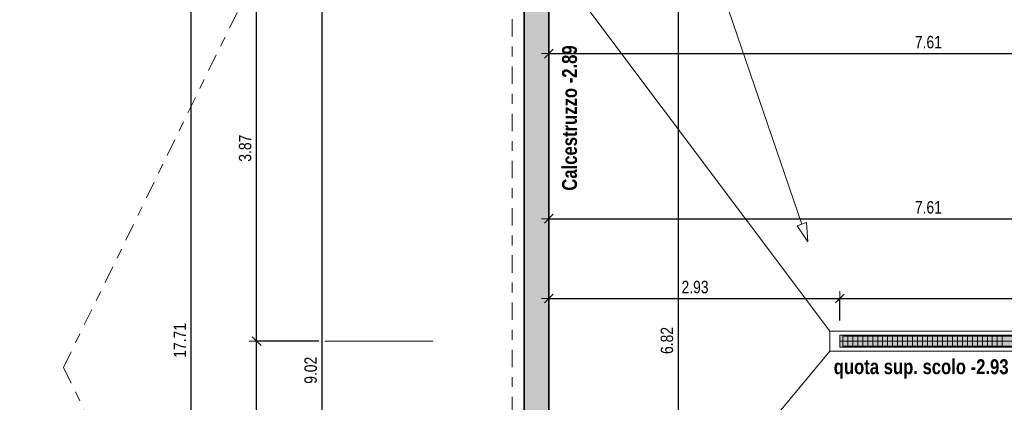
# Model space of a CAD drawing. Header units: metres. Extents: x -75 to 65, y -68 to 92.
# Tile 6 of 34: x -3.09 to 6.83, y 1.59 to 5.44. Entities that reach past the tile are written whole.
import ezdxf

# ---------------------------------------------------------------- set-up
doc = ezdxf.new("R2010")
doc.units = ezdxf.units.M
doc.header["$PDMODE"] = 65
doc.linetypes.add('AUSGEZOGEN', pattern=[0])
doc.linetypes.add('STRICHLINIE_S4', pattern=[0.275, 0.175, -0.05, 0, -0.05])
for name, color, linetype in [('XR$1$010 Aussenwände Bauteilschraffuren', 7, 'AUSGEZOGEN'), ('XR$1$015 Innenwände', 7, 'AUSGEZOGEN'), ('XR$1$060 Möbel Einbau', 7, 'AUSGEZOGEN'), ('XR$1$255 Plangrafiken', 7, 'AUSGEZOGEN'), ('XR$1$Betonwände 1_50', 7, 'AUSGEZOGEN')]:
    doc.layers.add(name, color=color, linetype=linetype)
doc.layers.add('XR$1$STANDARD_1', color=7, linetype='AUSGEZOGEN', lineweight=25)
doc.layers.add('XR$2$STANDARD_1', color=7, linetype='AUSGEZOGEN', lineweight=25)
doc.styles.add('ARIAL', font='arial.ttf')
doc.dimstyles.new('DIMSTYLE_3', dxfattribs={"dimtxt": 0.125, "dimasz": 0.15, "dimexe": 0, "dimexo": 0, "dimgap": 0.0625, "dimtad": 2, "dimrnd": 0.005, "dimzin": 4, "dimdsep": 46, "dimtxsty": 'ARIAL', "dimblk1": 'ALL_ML_STRICH', "dimblk2": 'ALL_ML_STRICH', "dimsah": 1, "dimcen": 0, "dimclrd": 7, "dimclre": 7, "dimclrt": 7, "dimadec": 0, "dimazin": 0, "dimtfac": 1, "dimtdec": 0, "dimtix": 1, "dimtmove": 2, "dimatfit": 3, "dimfxl": 0, "dimtzin": 0, "dimlwd": 0, "dimlwe": 18, "dimarcsym": 0})

# ---------------------------------------------------------------- blocks, each defined once
blk = doc.blocks.new('ALL_ML_STRICH')
at = {"color": 0, "linetype": 'ByBlock', "lineweight": -2}
for p, q in [((-1, 0), (0.5, 0)), ((-0.3, -0.3), (0.3, 0.3)), ((0, -0.5), (0, 0.5))]:
    blk.add_line(p, q, dxfattribs=at)
blk = doc.blocks.new('*D68')
at = {"layer": 'DEFPOINTS', "color": 7, "linetype": 'AUSGEZOGEN', "lineweight": 18, "transparency": 16777216}
for p in [(3.5459, 5.6135), (3.5109, -1.2065), (3.5459, -1.2065)]:
    blk.add_point(p, dxfattribs=at)
at = {"layer": 'XR$2$STANDARD_1', "color": 7, "linetype": 'AUSGEZOGEN', "lineweight": -2, "transparency": 16777216}
for p, q in [((3.5459, 5.6135), (3.5459, 5.6135)), ((3.5459, -1.2065), (3.5459, 5.6135)), ((3.0159, -1.2065), (3.5459, -1.2065))]:
    blk.add_line(p, q, dxfattribs=at)
at = {"layer": 'XR$2$STANDARD_1', "color": 7, "linetype": 'AUSGEZOGEN', "lineweight": 18, "transparency": 16777216, "xscale": 0.15, "yscale": 0.15, "zscale": 0.15}
for p, rotation in [((3.5459, 5.6135), 90), ((3.5459, -1.2065), 270)]:
    blk.add_blockref('ALL_ML_STRICH', p, dxfattribs=dict(at, rotation=rotation))
at = {"layer": 'XR$2$STANDARD_1', "color": 7, "linetype": 'AUSGEZOGEN', "lineweight": 18, "transparency": 16777216, "insert": (3.4313, 2.2112), "char_height": 0.125, "width": 0.4, "attachment_point": 5, "rotation": 90, "style": 'ARIAL'}
blk.add_mtext('\\W0.80;\\A1;{\\A1;{6.82\\H0.082500;\\S^ ;}}', dxfattribs=at)
blk = doc.blocks.new('*D117')
at = {"layer": 'DEFPOINTS', "color": 7, "linetype": 'AUSGEZOGEN', "lineweight": 18, "transparency": 16777216}
for p in [(9.8518, 4.0962), (2.2418, 3.4356), (2.2418, 3.4356)]:
    blk.add_point(p, dxfattribs=at)
at = {"layer": 'XR$2$STANDARD_1', "color": 7, "linetype": 'AUSGEZOGEN', "lineweight": -2, "transparency": 16777216}
for p, q in [((9.8518, 5.2735), (9.8518, 3.4356)), ((2.2418, 3.4356), (2.2418, 3.4356)), ((2.2418, 3.4356), (9.8518, 3.4356))]:
    blk.add_line(p, q, dxfattribs=at)
at = {"layer": 'XR$2$STANDARD_1', "color": 7, "linetype": 'AUSGEZOGEN', "lineweight": 18, "transparency": 16777216, "xscale": 0.15, "yscale": 0.15, "zscale": 0.15, "rotation": 180}
blk.add_blockref('ALL_ML_STRICH', (2.2418, 3.4356), dxfattribs=at)
at = {"layer": 'XR$2$STANDARD_1', "color": 7, "linetype": 'AUSGEZOGEN', "lineweight": 18, "transparency": 16777216, "xscale": 0.15, "yscale": 0.15, "zscale": 0.15}
blk.add_blockref('ALL_ML_STRICH', (9.8518, 3.4356), dxfattribs=at)
at = {"layer": 'XR$2$STANDARD_1', "color": 7, "linetype": 'AUSGEZOGEN', "lineweight": 18, "transparency": 16777216, "insert": (6.0636, 3.5502), "char_height": 0.125, "width": 0.4, "attachment_point": 5, "style": 'ARIAL'}
blk.add_mtext('\\W0.80;\\A1;{\\A1;{7.61\\H0.082500;\\S^ ;}}', dxfattribs=at)
blk = doc.blocks.new('*D122')
at = {"layer": 'DEFPOINTS', "color": 7, "linetype": 'AUSGEZOGEN', "lineweight": 18, "transparency": 16777216}
for p in [(5.1718, 2.8488), (2.2418, 2.7159), (2.2418, 2.6334)]:
    blk.add_point(p, dxfattribs=at)
at = {"layer": 'XR$2$STANDARD_1', "color": 7, "linetype": 'AUSGEZOGEN', "lineweight": -2, "transparency": 16777216}
for p, q in [((2.2418, 2.6334), (2.2418, 2.6334)), ((2.2418, 2.6334), (5.1718, 2.6334)), ((5.1718, 2.4134), (5.1718, 2.6334))]:
    blk.add_line(p, q, dxfattribs=at)
at = {"layer": 'XR$2$STANDARD_1', "color": 7, "linetype": 'AUSGEZOGEN', "lineweight": 18, "transparency": 16777216, "xscale": 0.15, "yscale": 0.15, "zscale": 0.15, "rotation": 180}
blk.add_blockref('ALL_ML_STRICH', (2.2418, 2.6334), dxfattribs=at)
at = {"layer": 'XR$2$STANDARD_1', "color": 7, "linetype": 'AUSGEZOGEN', "lineweight": 18, "transparency": 16777216, "xscale": 0.15, "yscale": 0.15, "zscale": 0.15}
blk.add_blockref('ALL_ML_STRICH', (5.1718, 2.6334), dxfattribs=at)
at = {"layer": 'XR$2$STANDARD_1', "color": 7, "linetype": 'AUSGEZOGEN', "lineweight": 18, "transparency": 16777216, "insert": (3.714, 2.7481), "char_height": 0.125, "width": 0.4, "attachment_point": 5, "style": 'ARIAL'}
blk.add_mtext('\\W0.80;\\A1;{\\A1;{2.93\\H0.082500;\\S^ ;}}', dxfattribs=at)
blk = doc.blocks.new('*D123')
at = {"layer": 'DEFPOINTS', "color": 7, "linetype": 'AUSGEZOGEN', "lineweight": 18, "transparency": 16777216}
for p in [(5.1718, 2.8488), (15.1718, 2.8488), (5.1718, 2.6334)]:
    blk.add_point(p, dxfattribs=at)
at = {"layer": 'XR$2$STANDARD_1', "color": 7, "linetype": 'AUSGEZOGEN', "lineweight": -2, "transparency": 16777216}
for p, q in [((5.1718, 2.4134), (5.1718, 2.6334)), ((5.1718, 2.6334), (15.1718, 2.6334)), ((15.1718, 2.4134), (15.1718, 2.6334))]:
    blk.add_line(p, q, dxfattribs=at)
at = {"layer": 'XR$2$STANDARD_1', "color": 7, "linetype": 'AUSGEZOGEN', "lineweight": 18, "transparency": 16777216, "xscale": 0.15, "yscale": 0.15, "zscale": 0.15, "rotation": 180}
blk.add_blockref('ALL_ML_STRICH', (5.1718, 2.6334), dxfattribs=at)
at = {"layer": 'XR$2$STANDARD_1', "color": 7, "linetype": 'AUSGEZOGEN', "lineweight": 18, "transparency": 16777216, "xscale": 0.15, "yscale": 0.15, "zscale": 0.15}
blk.add_blockref('ALL_ML_STRICH', (15.1718, 2.6334), dxfattribs=at)
at = {"layer": 'XR$2$STANDARD_1', "color": 7, "linetype": 'AUSGEZOGEN', "lineweight": 18, "transparency": 16777216, "insert": (10.1753, 2.748), "char_height": 0.125, "width": 0.5, "attachment_point": 5, "style": 'ARIAL'}
blk.add_mtext('\\W0.80;\\A1;{\\A1;{10.00\\H0.082500;\\S^ ;}}', dxfattribs=at)
blk = doc.blocks.new('*D132')
at = {"layer": 'DEFPOINTS', "color": 7, "linetype": 'AUSGEZOGEN', "lineweight": 18, "transparency": 16777216}
for p in [(-3.5633, 11.0535), (-3.2946, -6.6565), (-1.3619, -6.6565)]:
    blk.add_point(p, dxfattribs=at)
at = {"layer": 'XR$2$STANDARD_1', "color": 7, "linetype": 'AUSGEZOGEN', "lineweight": -2, "transparency": 16777216}
for p, q in [((1.0718, 11.0535), (-1.3619, 11.0535)), ((-1.3619, -6.6565), (-1.3619, 11.0535)), ((1.1918, -6.6565), (-1.3619, -6.6565))]:
    blk.add_line(p, q, dxfattribs=at)
at = {"layer": 'XR$2$STANDARD_1', "color": 7, "linetype": 'AUSGEZOGEN', "lineweight": 18, "transparency": 16777216, "xscale": 0.15, "yscale": 0.15, "zscale": 0.15}
for p, rotation in [((-1.3619, 11.0535), 90), ((-1.3619, -6.6565), 270)]:
    blk.add_blockref('ALL_ML_STRICH', p, dxfattribs=dict(at, rotation=rotation))
at = {"layer": 'XR$2$STANDARD_1', "color": 7, "linetype": 'AUSGEZOGEN', "lineweight": 18, "transparency": 16777216, "insert": (-1.4744, 2.2115), "char_height": 0.125, "width": 0.5, "attachment_point": 5, "rotation": 90, "style": 'ARIAL'}
blk.add_mtext('\\W0.80;\\A1;{\\A1;{17.71\\H0.082500;\\S^ ;}}', dxfattribs=at)
blk = doc.blocks.new('*D135')
at = {"layer": 'DEFPOINTS', "color": 7, "linetype": 'AUSGEZOGEN', "lineweight": 18, "transparency": 16777216}
for p in [(2.2418, 5.1681), (9.8518, 5.2385), (2.2418, 5.0979)]:
    blk.add_point(p, dxfattribs=at)
at = {"layer": 'XR$2$STANDARD_1', "color": 7, "linetype": 'AUSGEZOGEN', "lineweight": -2, "transparency": 16777216}
for p, q in [((2.2418, 5.0979), (2.2418, 5.0979)), ((2.2418, 5.0979), (9.8518, 5.0979)), ((9.8518, 5.0979), (9.8518, 5.0979))]:
    blk.add_line(p, q, dxfattribs=at)
at = {"layer": 'XR$2$STANDARD_1', "color": 7, "linetype": 'AUSGEZOGEN', "lineweight": 18, "transparency": 16777216, "xscale": 0.15, "yscale": 0.15, "zscale": 0.15, "rotation": 180}
blk.add_blockref('ALL_ML_STRICH', (2.2418, 5.0979), dxfattribs=at)
at = {"layer": 'XR$2$STANDARD_1', "color": 7, "linetype": 'AUSGEZOGEN', "lineweight": 18, "transparency": 16777216, "xscale": 0.15, "yscale": 0.15, "zscale": 0.15}
blk.add_blockref('ALL_ML_STRICH', (9.8518, 5.0979), dxfattribs=at)
at = {"layer": 'XR$2$STANDARD_1', "color": 7, "linetype": 'AUSGEZOGEN', "lineweight": 18, "transparency": 16777216, "insert": (6.0636, 5.2125), "char_height": 0.125, "width": 0.4, "attachment_point": 5, "style": 'ARIAL'}
blk.add_mtext('\\W0.80;\\A1;{\\A1;{7.61\\H0.082500;\\S^ ;}}', dxfattribs=at)
blk = doc.blocks.new('*D168')
at = {"layer": 'DEFPOINTS', "color": 7, "linetype": 'AUSGEZOGEN', "lineweight": 18, "transparency": 16777216}
for p in [(-0.3303, 6.4135), (-0.3303, -2.6065), (-0.0419, -2.6065)]:
    blk.add_point(p, dxfattribs=at)
at = {"layer": 'XR$2$STANDARD_1', "color": 7, "linetype": 'AUSGEZOGEN', "lineweight": -2, "transparency": 16777216}
for p, q in [((-0.0419, 6.4135), (-0.0419, 6.4135)), ((-0.0419, -2.6065), (-0.0419, 6.4135)), ((-0.0419, -2.6065), (-0.0419, -2.6065))]:
    blk.add_line(p, q, dxfattribs=at)
at = {"layer": 'XR$2$STANDARD_1', "color": 7, "linetype": 'AUSGEZOGEN', "lineweight": 18, "transparency": 16777216, "xscale": 0.15, "yscale": 0.15, "zscale": 0.15}
for p, rotation in [((-0.0419, 6.4135), 90), ((-0.0419, -2.6065), 270)]:
    blk.add_blockref('ALL_ML_STRICH', p, dxfattribs=dict(at, rotation=rotation))
at = {"layer": 'XR$2$STANDARD_1', "color": 7, "linetype": 'AUSGEZOGEN', "lineweight": 18, "transparency": 16777216, "insert": (-0.1565, 1.9112), "char_height": 0.125, "width": 0.4, "attachment_point": 5, "rotation": 90, "style": 'ARIAL'}
blk.add_mtext('\\W0.80;\\A1;{\\A1;{9.02\\H0.082500;\\S^ ;}}', dxfattribs=at)
blk = doc.blocks.new('*D191')
at = {"layer": 'DEFPOINTS', "color": 7, "linetype": 'AUSGEZOGEN', "lineweight": 18, "transparency": 16777216}
for p in [(-2.934, 2.2042), (-0.7019, -1.2951), (18.3518, -1.2951)]:
    blk.add_point(p, dxfattribs=at)
at = {"layer": 'XR$2$STANDARD_1', "color": 7, "linetype": 'AUSGEZOGEN', "lineweight": -2, "transparency": 16777216}
for p, q in [((-0.0753, 2.2042), (-0.7019, 2.2042)), ((-0.7019, -1.2951), (-0.7019, 2.2042)), ((-0.0753, -1.2951), (-0.7019, -1.2951))]:
    blk.add_line(p, q, dxfattribs=at)
at = {"layer": 'XR$2$STANDARD_1', "color": 7, "linetype": 'AUSGEZOGEN', "lineweight": 18, "transparency": 16777216, "xscale": 0.15, "yscale": 0.15, "zscale": 0.15}
for p, rotation in [((-0.7019, 2.2042), 90), ((-0.7019, -1.2951), 270)]:
    blk.add_blockref('ALL_ML_STRICH', p, dxfattribs=dict(at, rotation=rotation))
at = {"layer": 'XR$2$STANDARD_1', "color": 7, "linetype": 'AUSGEZOGEN', "lineweight": 18, "transparency": 16777216, "insert": (-0.8166, 0.462), "char_height": 0.125, "width": 0.4, "attachment_point": 5, "rotation": 90, "style": 'ARIAL'}
blk.add_mtext('\\W0.80;\\A1;{\\A1;{3.50\\H0.082500;\\S^ ;}}', dxfattribs=at)
blk = doc.blocks.new('*D192')
at = {"layer": 'DEFPOINTS', "color": 7, "linetype": 'AUSGEZOGEN', "lineweight": 18, "transparency": 16777216}
for p in [(1.9918, 6.0735), (-2.934, 2.2042), (-0.7019, 2.2042)]:
    blk.add_point(p, dxfattribs=at)
at = {"layer": 'XR$2$STANDARD_1', "color": 7, "linetype": 'AUSGEZOGEN', "lineweight": -2, "transparency": 16777216}
for p, q in [((-0.0753, 6.0735), (-0.7019, 6.0735)), ((-0.7019, 2.2042), (-0.7019, 6.0735)), ((-0.0753, 2.2042), (-0.7019, 2.2042))]:
    blk.add_line(p, q, dxfattribs=at)
at = {"layer": 'XR$2$STANDARD_1', "color": 7, "linetype": 'AUSGEZOGEN', "lineweight": 18, "transparency": 16777216, "xscale": 0.15, "yscale": 0.15, "zscale": 0.15}
for p, rotation in [((-0.7019, 6.0735), 90), ((-0.7019, 2.2042), 270)]:
    blk.add_blockref('ALL_ML_STRICH', p, dxfattribs=dict(at, rotation=rotation))
at = {"layer": 'XR$2$STANDARD_1', "color": 7, "linetype": 'AUSGEZOGEN', "lineweight": 18, "transparency": 16777216, "insert": (-0.8166, 4.1461), "char_height": 0.125, "width": 0.4, "attachment_point": 5, "rotation": 90, "style": 'ARIAL'}
blk.add_mtext('\\W0.80;\\A1;{\\A1;{3.87\\H0.082500;\\S^ ;}}', dxfattribs=at)

msp = doc.modelspace()

# ---------------------------------------------------------------- hatches: boundary and pattern name
at = {"layer": 'XR$1$010 Aussenwände Bauteilschraffuren', "linetype": 'AUSGEZOGEN', "lineweight": 13, "transparency": 33554687}
h = msp.add_hatch(dxfattribs=at)
h.set_pattern_fill('MUSTER', scale=0.05625, style=0, pattern_type=2)
h.set_pattern_definition([(0, (0.1125, 0.1125), (0.05625, 0.05625), [0.05625, -0.05625]), (90, (0.1125, 0.1125), (-0.05625, 0.05625), [0.05625, -0.05625])])
h.paths.add_polyline_path([(1.9918, -2.6065), (2.2418, -2.6065), (2.2418, 6.4135), (1.9918, 6.4135)], flags=0)
at = {"layer": 'XR$1$060 Möbel Einbau', "linetype": 'AUSGEZOGEN', "lineweight": 13, "transparency": 33554687}
msp.add_hatch(color=7, dxfattribs=at).paths.add_polyline_path([(5.1718, 2.2642), (5.1718, 2.1442), (15.1718, 2.1442), (15.1718, 2.2642)])

# ---------------------------------------------------------------- linework, layer by layer
at = {"layer": 'XR$1$015 Innenwände', "color": 7, "linetype": 'AUSGEZOGEN', "lineweight": 13, "transparency": 33554687}
for p, q in [((2.7491, 9.3343), (4.789, 3.3813)), ((4.7417, 3.3651), (4.8363, 3.3975)), ((4.8495, 3.2048), (4.8363, 3.3975)), ((4.8495, 3.2048), (4.7417, 3.3651))]:
    msp.add_line(p, q, dxfattribs=at)
at = {"layer": 'XR$1$060 Möbel Einbau', "color": 14, "linetype": 'AUSGEZOGEN', "lineweight": 13, "transparency": 33554687}
for p, q in [((5.1718, 2.2642), (15.1718, 2.2642)), ((5.1718, 2.2642), (5.1718, 2.1442)), ((5.1718, 2.2042), (15.1718, 2.2042)), ((5.2018, 2.2542), (15.1418, 2.2542)), ((5.2018, 2.2542), (5.2018, 2.1542)), ((5.2018, 2.2542), (5.2018, 2.1542)), ((5.252, 2.2542), (5.252, 2.1542)), ((5.3022, 2.2542), (5.3022, 2.1542)), ((5.3524, 2.2542), (5.3524, 2.1542)), ((5.4026, 2.2542), (5.4026, 2.1542)), ((5.4528, 2.2542), (5.4528, 2.1542)), ((5.503, 2.2542), (5.503, 2.1542)), ((5.5532, 2.2542), (5.5532, 2.1542)), ((5.6034, 2.2542), (5.6034, 2.1542)), ((5.6536, 2.2542), (5.6536, 2.1542)), ((5.7038, 2.2542), (5.7038, 2.1542)), ((5.754, 2.2542), (5.754, 2.1542)), ((5.8042, 2.2542), (5.8042, 2.1542)), ((5.8544, 2.2542), (5.8544, 2.1542)), ((5.9046, 2.2542), (5.9046, 2.1542)), ((5.9548, 2.2542), (5.9548, 2.1542)), ((6.005, 2.2542), (6.005, 2.1542)), ((6.0552, 2.2542), (6.0552, 2.1542)), ((6.1054, 2.2542), (6.1054, 2.1542)), ((6.1556, 2.2542), (6.1556, 2.1542)), ((6.2058, 2.2542), (6.2058, 2.1542)), ((6.256, 2.2542), (6.256, 2.1542)), ((6.3062, 2.2542), (6.3062, 2.1542)), ((6.3564, 2.2542), (6.3564, 2.1542)), ((6.4066, 2.2542), (6.4066, 2.1542)), ((6.4568, 2.2542), (6.4568, 2.1542)), ((6.507, 2.2542), (6.507, 2.1542)), ((6.5572, 2.2542), (6.5572, 2.1542)), ((6.6074, 2.2542), (6.6074, 2.1542)), ((6.6576, 2.2542), (6.6576, 2.1542)), ((6.7078, 2.2542), (6.7078, 2.1542)), ((6.758, 2.2542), (6.758, 2.1542)), ((6.8082, 2.2542), (6.8082, 2.1542)), ((5.1718, 2.1442), (15.1718, 2.1442)), ((5.2018, 2.1542), (15.1418, 2.1542))]:
    msp.add_line(p, q, dxfattribs=at)
at = {"layer": 'XR$1$255 Plangrafiken', "color": 1, "linetype": 'STRICHLINIE_S4', "lineweight": 18, "transparency": 33554687}
msp.add_line((-2.645, 1.9405), (1.5413, -6.7201), dxfattribs=at)
at = {"layer": 'XR$1$Betonwände 1_50', "color": 7, "linetype": 'STRICHLINIE_S4', "lineweight": 13, "transparency": 33554687}
msp.add_line((1.8718, 11.1435), (1.8718, -6.7191), dxfattribs=at)
at = {"layer": 'XR$1$STANDARD_1', "color": 1, "linetype": 'STRICHLINIE_S4', "lineweight": 18, "transparency": 33554687}
msp.add_line((-2.645, 1.9405), (7.4972, 22.6785), dxfattribs=at)
at = {"layer": 'XR$1$STANDARD_1', "color": 7, "linetype": 'AUSGEZOGEN', "lineweight": 35, "transparency": 33554687}
for p, q in [((1.9918, -1.3001), (1.9918, 6.4135)), ((2.2418, 6.4135), (2.2418, -2.6064))]:
    msp.add_line(p, q, dxfattribs=at)
at = {"layer": 'XR$1$STANDARD_1', "color": 7, "linetype": 'AUSGEZOGEN', "lineweight": 18, "transparency": 33554687}
for p, q in [((5.0718, 2.3042), (2.2418, 6.0735)), ((5.0718, 2.3042), (15.2718, 2.3042)), ((5.0718, 2.1042), (5.0718, 2.3042)), ((5.0718, 2.1042), (2.2418, -1.3001)), ((15.2718, 2.1042), (5.0718, 2.1042))]:
    msp.add_line(p, q, dxfattribs=at)
at = {"layer": 'XR$2$STANDARD_1', "color": 7, "linetype": 'AUSGEZOGEN', "lineweight": 18, "transparency": 33554687}
msp.add_line((-0.015, 2.2042), (1.0718, 2.2042), dxfattribs=at)

# ---------------------------------------------------------------- texts
at = {"layer": 'XR$2$STANDARD_1', "color": 7, "linetype": 'AUSGEZOGEN', "lineweight": 13, "transparency": 33554687, "insert": (2.5271, 3.7184), "char_height": 0.15, "width": 1.874756, "attachment_point": 7, "rotation": 90, "style": 'ARIAL'}
msp.add_mtext('\\A1;{\\fArial|b1|i0|c162|p34;\\W0.8;Calcestruzzo -2.89}', dxfattribs=at)
at = {"layer": 'XR$2$STANDARD_1', "color": 7, "linetype": 'AUSGEZOGEN', "lineweight": 13, "transparency": 33554687, "insert": (5.1108, 1.827), "char_height": 0.15, "width": 1.839732, "attachment_point": 7, "style": 'ARIAL'}
msp.add_mtext('\\A1;{\\fArial|b1|i0|c162|p34;\\W0.8;quota sup. scolo -2.93}', dxfattribs=at)

# ---------------------------------------------------------------- dimensions: what is measured, and where the dimension line sits
at = {"layer": 'XR$2$STANDARD_1', "color": 7, "linetype": 'AUSGEZOGEN', "lineweight": 18, "transparency": 33554687}
for base, p1, p2, picture, middle in [((-1.3619, 11.0535), (1.1918, -6.6565), (1.0718, 11.0535), '*D132', (-1.4744, 2.2115)), ((-0.0419, 6.4135), (-0.0419, -2.6065), (-0.0419, 6.4135), '*D168', (-0.1565, 1.9112)), ((-0.7019, 6.0735), (-0.0753, 2.2042), (-0.0753, 6.0735), '*D192', (-0.8166, 4.1461)), ((3.5459, 5.6135), (3.0159, -1.2065), (3.5459, 5.6135), '*D68', (3.4313, 2.2112)), ((-0.7019, 2.2042), (-0.0753, -1.2951), (-0.0753, 2.2042), '*D191', (-0.8166, 0.462))]:
    dim = msp.add_linear_dim(base=base, p1=p1, p2=p2, angle=90, dimstyle='DIMSTYLE_3', override={"dimpost": '<>', "dimclrd": 7, "dimclre": 7, "dimclrt": 7, "dimlwd": 0, "dimlwe": 18}, dxfattribs=at)
    dim.commit()
    dim.dimension.update_dxf_attribs({"geometry": picture, "text_midpoint": middle, "dimtype": 160})
for base, p1, p2, picture, middle in [((9.8518, 5.0979), (2.2418, 5.0979), (9.8518, 5.0979), '*D135', (6.0636, 5.2125)), ((9.8518, 3.4356), (2.2418, 3.4356), (9.8518, 5.2735), '*D117', (6.0636, 3.5502)), ((5.1718, 2.6334), (2.2418, 2.6334), (5.1718, 2.4134), '*D122', (3.714, 2.7481)), ((15.1718, 2.6334), (5.1718, 2.4134), (15.1718, 2.4134), '*D123', (10.1753, 2.748))]:
    dim = msp.add_linear_dim(base=base, p1=p1, p2=p2, dimstyle='DIMSTYLE_3', override={"dimpost": '<>', "dimclrd": 7, "dimclre": 7, "dimclrt": 7, "dimlwd": 0, "dimlwe": 18}, dxfattribs=at)
    dim.commit()
    dim.dimension.update_dxf_attribs({"geometry": picture, "text_midpoint": middle, "dimtype": 160})

doc.saveas('drawing.dxf')
